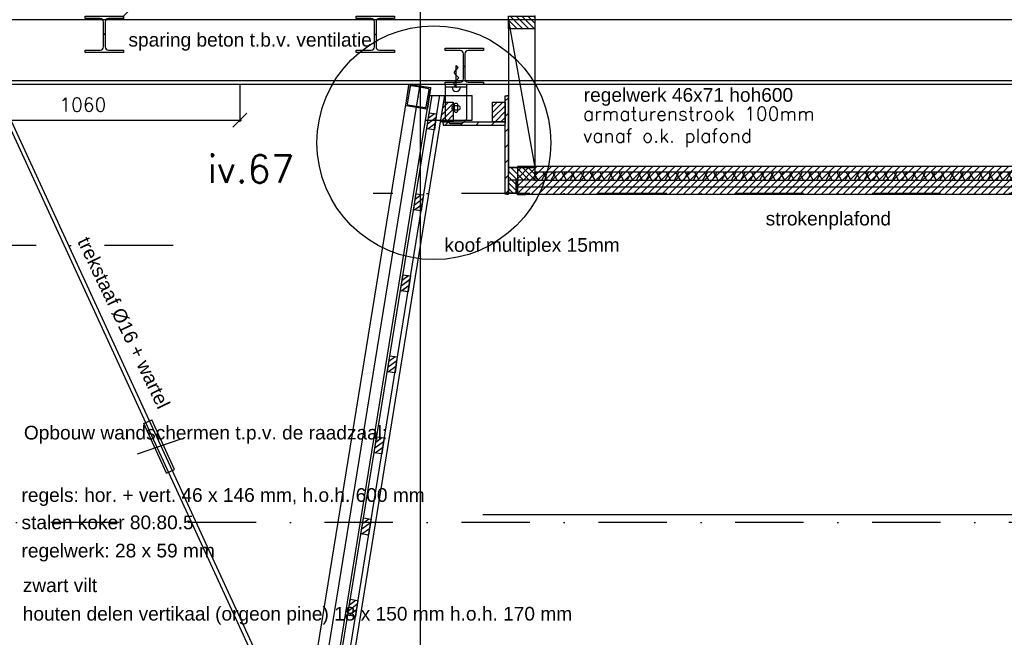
# Model space of a CAD drawing. Extents: x 0 to 259347, y 0 to 198427.
# Tile 30 of 54: x 126531 to 130128, y 96876 to 99133. Entities that reach past the tile are written whole.
import ezdxf
from ezdxf.enums import TextEntityAlignment as Align

# ---------------------------------------------------------------- set-up
doc = ezdxf.new("R2010")
doc.units = 0
doc.header["$LTSCALE"] = 20
doc.header["$MEASUREMENT"] = 0
doc.header["$PDSIZE"] = -1
for name, pattern in [('DASHDOT', [25, 12.5, -6.25, 0, -6.25]), ('DD1', [2.66667, 1.66667, -0.5, 0, -0.5]), ('HIDDEN', [9.375, 6.25, -3.125])]:
    doc.linetypes.add(name, pattern=pattern)
doc.layers.get('0').update_dxf_attribs({"linetype": 'CONTINUOUS'})
doc.layers.get('DEFPOINTS').update_dxf_attribs({"linetype": 'CONTINUOUS'})
for name, color, linetype in [('_DETAILNUMMERS', 4, 'CONTINUOUS'), ('_DETAILNUMMERSTEKST', 4, 'CONTINUOUS'), ('_DRAAGCONSTRUCTIE', 4, 'CONTINUOUS'), ('A--01A1_ACEER', 1, 'CONTINUOUS'), ('A--A21--_F-23-', 9, 'CONTINUOUS'), ('A--A25--_F--3-', 9, 'CONTINUOUS'), ('A--A35--_F--3-', 9, 'CONTINUOUS'), ('A--A42--_F-23-', 9, 'CONTINUOUS'), ('A--L21--', 3, 'CONTINUOUS'), ('A--L21--_F--3-', 7, 'CONTINUOUS'), ('A--L21D2_BUITENWAND', 2, 'CONTINUOUS'), ('A--L22D2_BINNENWAND', 2, 'CONTINUOUS'), ('A--L25--', 7, 'CONTINUOUS'), ('A--L25--_F-23-', 7, 'CONTINUOUS'), ('A--L28--', 7, 'CONTINUOUS'), ('A--L28--_F--3-', 1, 'CONTINUOUS'), ('A--L31D1_BUITENKOZIJN', 1, 'CONTINUOUS'), ('A--L35--', 7, 'CONTINUOUS'), ('A--L35--_F-23-', 7, 'CONTINUOUS'), ('A--L35-D2-_PLAFONDS', 2, 'CONTINUOUS'), ('A--L35-D4-_PLAFONDS', 4, 'CONTINUOUS'), ('A--L35D1_PLAFONDS', 1, 'CONTINUOUS'), ('A--L42--', 7, 'CONTINUOUS'), ('A--L42--_F-23-', 7, 'CONTINUOUS'), ('A--M$1A-_F123-', 1, 'CONTINUOUS'), ('A--T$1A-_F123_20', 1, 'CONTINUOUS'), ('STRAMIEN', 8, 'DD1'), ('X--LR---_CP', 7, 'CONTINUOUS')]:
    doc.layers.add(name, color=color, linetype=linetype)
doc.styles.add('ALFA-0_25', font='ROMANS')
doc.styles.add('EB1', font='ARIAL.TTF')
doc.styles.add('EB2', font='ARIAL.TTF')
doc.styles.add('HIEMSTRA', font='romans.shx')
doc.dimstyles.new('ALFA-0_25', dxfattribs={"dimscale": 40, "dimtxt": 2.5, "dimasz": 2.5, "dimexe": 0.3, "dimexo": 0.3, "dimgap": 1.25, "dimtad": 1, "dimdec": 0, "dimzin": 0, "dimdsep": 46, "dimtxsty": 'ALFA-0_25', "dimblk1": 'OBLIQUE', "dimblk2": 'OBLIQUE', "dimsah": 1, "dimcen": 0.09, "dimdle": 0.3, "dimclrd": 1, "dimclre": 1, "dimclrt": 2, "dimadec": 0, "dimazin": 0, "dimtfac": 1, "dimtdec": 0, "dimtofl": 0, "dimtmove": 2, "dimatfit": 3, "dimldrblk": 'OBLIQUE', "dimfxl": 0, "dimtvp": 625, "dimtolj": 1, "dimtzin": 0, "dimarcsym": 0})
pattern_1 = [(45, (0, 0), (-10.60660171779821, 10.60660171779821), [])]

# ---------------------------------------------------------------- blocks, each defined once
blk = doc.blocks.new('Q020283-')
at = {"layer": 'A--A25--_F--3-'}
h = blk.add_hatch(dxfattribs=at)
h.set_pattern_fill('ALFALINE', color=256, scale=15, style=0, pattern_type=2)
h.set_pattern_definition(pattern_1)
h.paths.add_polyline_path([(0, 0), (0, 96), (46, 96), (46, 0)])
at = {"layer": 'A--L25--_F-23-', "color": 2, "linetype": 'Continuous'}
blk.add_lwpolyline([(0, 0), (0, 96), (46, 96), (46, 0)], close=True, dxfattribs=at)
at = {"layer": 'X--LR---_CP'}
for p in [(0, 0), (0, 0), (46, 0)]:
    blk.add_point(p, dxfattribs=at)
blk = doc.blocks.new('Q031607-')
at = {"layer": 'A--L35--_F-23-', "color": 1, "linetype": 'Continuous'}
blk.add_lwpolyline([(0, -15), (0, 15, 1), (0, -15)], format="xyb", dxfattribs=at)
for points in [[(0, 0), (11.76, 10), (23.53, 0), (34.12, -9), (44.71, 0), (54.12, 8), (63.53, 0), (71.76, -7), (80, 0)], [(0, 0), (80, 0)]]:
    blk.add_lwpolyline(points, dxfattribs=at)
at = {"layer": 'X--LR---_CP'}
blk.add_point((0, 0), dxfattribs=at)
blk.add_point((0, 0), dxfattribs=at)
blk.add_point((0, 0), dxfattribs=at)
blk = doc.blocks.new('*U649')
at = {"layer": 'A--A42--_F-23-', "linetype": 'Continuous'}
h = blk.add_hatch(dxfattribs=at)
h.set_pattern_fill('ALFALINE', color=256, scale=40, style=0)
h.set_pattern_definition([(45, (-128078.5785178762, -98753.9691419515), (-28.2842712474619, 28.2842712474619), [])])
h.paths.add_polyline_path([(0, 0), (0, 6), (226.2613204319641, 6), (226.2613204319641, 0), (226.2613204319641, -6), (0, -6)])
at = {"layer": 'A--L42--_F-23-', "color": 2, "linetype": 'Continuous'}
for points in [[(0, 0), (0, 6), (226.2613204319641, 6), (226.2613204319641, 0)], [(0, 0), (0, -6), (226.2613204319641, -6), (226.2613204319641, 0)]]:
    blk.add_lwpolyline(points, dxfattribs=at)
blk = doc.blocks.new('Q020279-')
at = {"layer": 'A--A25--_F--3-'}
h = blk.add_hatch(dxfattribs=at)
h.set_pattern_fill('ALFALINE', color=256, scale=15, style=0, pattern_type=2)
h.set_pattern_definition(pattern_1)
h.paths.add_polyline_path([(0, 0), (0, 71), (46, 71), (46, 0)])
at = {"layer": 'A--L25--_F-23-', "color": 2, "linetype": 'Continuous'}
blk.add_lwpolyline([(0, 0), (0, 71), (46, 71), (46, 0)], close=True, dxfattribs=at)
at = {"layer": 'X--LR---_CP'}
for p in [(0, 0), (0, 0), (46, 0)]:
    blk.add_point(p, dxfattribs=at)
blk = doc.blocks.new('*U648')
at = {"layer": 'A--A42--_F-23-', "linetype": 'Continuous'}
h = blk.add_hatch(dxfattribs=at)
h.set_pattern_fill('ALFALINE', color=256, scale=40, style=0)
h.set_pattern_definition([(45, (-128310.8398383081, -98495.9030289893), (-28.2842712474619, 28.2842712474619), [])])
h.paths.add_polyline_path([(0, 0), (-6, 0), (-6, 359.2070065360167), (0, 359.2070065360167), (6, 359.2070065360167), (6, 0)])
at = {"layer": 'A--L42--_F-23-', "color": 2, "linetype": 'Continuous'}
for points in [[(0, 0), (-6, 0), (-6, 359.2070065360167), (0, 359.2070065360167)], [(0, 0), (6, 0), (6, 359.2070065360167), (0, 359.2070065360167)]]:
    blk.add_lwpolyline(points, dxfattribs=at)
blk = doc.blocks.new('Q020259-')
at = {"layer": 'A--A25--_F--3-'}
h = blk.add_hatch(dxfattribs=at)
h.set_pattern_fill('ALFALINE', color=256, scale=15, style=0, pattern_type=2)
h.set_pattern_definition(pattern_1)
h.paths.add_polyline_path([(0, 0), (0, 46), (28, 46), (28, 0)])
at = {"layer": 'A--L25--_F-23-', "color": 2, "linetype": 'Continuous'}
blk.add_lwpolyline([(0, 0), (0, 46), (28, 46), (28, 0)], close=True, dxfattribs=at)
at = {"layer": 'X--LR---_CP'}
for p in [(0, 0), (0, 0), (28, 0)]:
    blk.add_point(p, dxfattribs=at)
blk = doc.blocks.new('Q020609-')
at = {"layer": 'A--L28--_F--3-', "color": 4, "linetype": 'Continuous'}
blk.add_lwpolyline([(-40.0147963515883, 0.0585206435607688), (-40.0147963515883, 37.05852064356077, -0.4142135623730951), (-37.0147963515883, 40.05852064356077), (36.9852036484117, 40.05852064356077, -0.4142135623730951), (39.9852036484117, 37.05852064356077), (39.9852036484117, -36.94147935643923, -0.4142135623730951), (36.9852036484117, -39.94147935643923), (-37.0147963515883, -39.94147935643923, -0.4142135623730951), (-40.0147963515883, -36.94147935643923), (-40.0147963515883, 0.0585206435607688), (-35.0147963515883, 0.0585206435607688), (-35.0147963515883, -31.94147935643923, 0.4142135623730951), (-32.0147963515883, -34.94147935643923), (31.9852036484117, -34.94147935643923, 0.4142135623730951), (34.9852036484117, -31.94147935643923), (34.9852036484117, 32.05852064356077, 0.4142135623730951), (31.9852036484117, 35.05852064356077), (-32.0147963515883, 35.05852064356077, 0.4142135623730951), (-35.0147963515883, 32.05852064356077), (-35.0147963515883, 0.0585206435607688)], format="xyb", close=True, dxfattribs=at)
at = {"layer": 'X--LR---_CP', "color": 4, "linetype": 'Continuous'}
for p in [(-40.0147963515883, 0.0585206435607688), (0, 0), (39.9852036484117, 0.0585206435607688)]:
    blk.add_point(p, dxfattribs=at)
blk = doc.blocks.new('Q020490-')
at = {"layer": 'A--L28--_F--3-', "color": 4, "linetype": 'Continuous'}
blk.add_lwpolyline([(69.99999999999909, -66.5), (-70, -66.5), (-70, -58), (-14.75, -58, 0.4142135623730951), (-2.75, -46), (-2.75, 46, 0.4142135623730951), (-14.75, 58), (-70, 58), (-70, 66.5), (69.99999999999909, 66.5), (69.99999999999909, 58), (14.74999999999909, 58, 0.4142135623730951), (2.75, 46), (2.75, -46, 0.4142135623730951), (14.74999999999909, -58), (69.99999999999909, -58)], format="xyb", close=True, dxfattribs=at)
at = {"layer": 'X--LR---_CP'}
for p in [(-2.75, 0), (0, 0), (2.75, 0)]:
    blk.add_point(p, dxfattribs=at)
blk = doc.blocks.new('_OBLIQUE')
at = {"color": 0, "linetype": 'ByBlock'}
blk.add_line((-0.5, -0.5), (0.5, 0.5), dxfattribs=at)
blk = doc.blocks.new('*D488')
at = {"layer": 'A--M$1A-_F123-', "color": 1, "lineweight": -2}
for p, q in [((126275.1465138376, 98894.82848520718), (126275.1465138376, 98759.76044696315)), ((127335.1465138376, 98894.82848520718), (127335.1465138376, 98759.76044696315)), ((126269.1465138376, 98765.76044696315), (127341.1465138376, 98765.76044696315))]:
    blk.add_line(p, q, dxfattribs=at)
at = {"layer": 'DEFPOINTS', "color": 0}
for p in [(126275.1465138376, 98900.82848520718), (127335.1465138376, 98900.82848520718), (127335.1465138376, 98765.76044696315)]:
    blk.add_point(p, dxfattribs=at)
at = {"layer": 'A--M$1A-_F123-', "color": 1, "lineweight": -2, "xscale": 50, "yscale": 50, "zscale": 50, "rotation": 180}
blk.add_blockref('_OBLIQUE', (126275.1465138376, 98765.76044696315), dxfattribs=at)
at = {"layer": 'A--M$1A-_F123-', "color": 1, "lineweight": -2, "xscale": 50, "yscale": 50, "zscale": 50}
blk.add_blockref('_OBLIQUE', (127335.1465138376, 98765.76044696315), dxfattribs=at)
at = {"layer": 'A--M$1A-_F123-', "color": 2, "insert": (126761.6587522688, 98822.32479205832), "char_height": 50, "attachment_point": 5, "style": 'ALFA-0_25'}
blk.add_mtext('\\A1;1060', dxfattribs=at)
blk = doc.blocks.new('*U555')
at = {"layer": 'A--A21--_F-23-', "linetype": 'Continuous'}
h = blk.add_hatch(dxfattribs=at)
h.set_pattern_fill('ALFAISO', color=256, scale=30, style=0)
h.set_pattern_definition([(59.99999999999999, (0, -15), (-25.98076211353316, 15), []), (120, (0, -15), (-25.98076211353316, -14.99999999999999), [])])
h.paths.add_polyline_path([(0, 0), (0, 15), (4583.68766097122, 15), (4583.68766097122, 0), (4583.68766097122, -15), (0, -15)])
at = {"layer": 'A--L21--_F--3-', "color": 3, "linetype": 'Continuous'}
for points in [[(0, 0), (0, 15), (4583.68766097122, 15), (4583.68766097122, 0)], [(0, 0), (0, -15), (4583.68766097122, -15), (4583.68766097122, 0)]]:
    blk.add_lwpolyline(points, dxfattribs=at)

msp = doc.modelspace()

# ---------------------------------------------------------------- hatches: boundary and pattern name
at = {"layer": 'A--01A1_ACEER', "linetype": 'Continuous'}
h = msp.add_hatch(dxfattribs=at)
h.set_pattern_fill('ANSI31', color=256, scale=150, style=0)
h.set_pattern_definition([(45, (-31060.7841172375, 3550.005501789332), (-13.25825214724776, 13.25825214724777), [])])
h.paths.add_polyline_path([(128349.0615533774, 98495.90343982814), (132996.5265138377, 98495.90452040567), (132996.5265138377, 98595.90452040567), (128349.0615533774, 98595.90343982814)])
at = {"layer": 'A--A25--_F--3-'}
h = msp.add_hatch(dxfattribs=at)
h.set_pattern_fill('ALFALINE', color=256, scale=15, style=0, pattern_type=2)
h.set_pattern_definition([(45, (128068.6111762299, 98759.9691419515), (-10.60660171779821, 10.60660171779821), [])])
h.paths.add_polyline_path([(128068.6111762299, 98759.9691419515), (128080.1209888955, 98830.9691419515), (128114.6111762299, 98830.9691419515), (128114.6111762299, 98759.9691419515)])
h = msp.add_hatch(dxfattribs=at)
h.set_pattern_fill('ALFALINE', color=256, scale=15, angle=-8.000000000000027, style=0, pattern_type=2)
h.set_pattern_definition([(36.99999999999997, (128000.4776366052, 98737.12167830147), (-9.027225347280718, 11.9795326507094), [])])
h.paths.add_polyline_path([(128018.3024618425, 98734.61656248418), (128026.5136747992, 98793.04237853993), (128054.241180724, 98789.14553171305), (128046.0299677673, 98730.7197156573)])
h = msp.add_hatch(dxfattribs=at)
h.set_pattern_fill('ALFALINE', color=256, scale=15, angle=-8.000000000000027, style=0, pattern_type=2)
h.set_pattern_definition([(36.99999999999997, (127952.5010792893, 98441.18390683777), (-9.027225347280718, 11.9795326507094), [])])
h.paths.add_polyline_path([(127970.3259045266, 98438.67879102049), (127978.5371174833, 98497.10460707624), (128006.264623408, 98493.20776024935), (127998.0534104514, 98434.7819441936)])
h = msp.add_hatch(dxfattribs=at)
h.set_pattern_fill('ALFALINE', color=256, scale=15, angle=-9.362376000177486, style=0, pattern_type=2)
h.set_pattern_definition([(35.63762399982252, (127903.9708252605, 98145.71644371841), (-8.739851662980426, 12.19077491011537), [])])
h.paths.add_polyline_path([(127921.7310508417, 98142.78823824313), (127931.3290576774, 98201.00231098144), (127958.9560752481, 98196.44732468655), (127949.3580684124, 98138.23325194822)])
h = msp.add_hatch(dxfattribs=at)
h.set_pattern_fill('ALFALINE', color=256, scale=15, angle=-8.000000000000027, style=0, pattern_type=2)
h.set_pattern_definition([(36.99999999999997, (127904.6431306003, 98145.16577674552), (-9.027225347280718, 11.9795326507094), [])])
h.paths.add_polyline_path([(127922.4679558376, 98142.66066092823), (127930.6791687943, 98201.08647698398), (127958.406674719, 98197.1896301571), (127950.1954617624, 98138.76381410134)])
h = msp.add_hatch(dxfattribs=at)
h.set_pattern_fill('ALFALINE', color=256, scale=15, angle=-8.000000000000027, style=0, pattern_type=2)
h.set_pattern_definition([(36.99999999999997, (127856.5486183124, 97848.48758817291), (-9.027225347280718, 11.9795326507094), [])])
h.paths.add_polyline_path([(127874.3734435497, 97845.98247235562), (127882.5846565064, 97904.40828841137), (127910.3121624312, 97900.51144158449), (127902.1009494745, 97842.08562552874)])
h = msp.add_hatch(dxfattribs=at)
h.set_pattern_fill('ALFALINE', color=256, scale=15, angle=-8.000000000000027, style=0, pattern_type=2)
h.set_pattern_definition([(36.99999999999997, (127808.5720609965, 97552.54981670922), (-9.027225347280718, 11.9795326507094), [])])
h.paths.add_polyline_path([(127826.3968862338, 97550.04470089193), (127834.6080991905, 97608.47051694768), (127862.3356051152, 97604.5736701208), (127854.1243921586, 97546.14785406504)])
h = msp.add_hatch(dxfattribs=at)
h.set_pattern_fill('ALFALINE', color=256, scale=15, angle=-9.362376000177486, style=0, pattern_type=2)
h.set_pattern_definition([(35.63762399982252, (127760.0418069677, 97257.08235358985), (-8.739851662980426, 12.19077491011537), [])])
h.paths.add_polyline_path([(127777.8020325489, 97254.15414811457), (127787.4000393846, 97312.36822085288), (127815.0270569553, 97307.813234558), (127805.4290501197, 97249.59916181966)])
h = msp.add_hatch(dxfattribs=at)
h.set_pattern_fill('ALFALINE', color=256, scale=15, angle=-8.000000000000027, style=0, pattern_type=2)
h.set_pattern_definition([(36.99999999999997, (127712.4781306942, 96958.98005037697), (-9.027225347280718, 11.9795326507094), [])])
h.paths.add_polyline_path([(127730.3029559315, 96956.47493455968), (127738.5141688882, 97014.90075061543), (127766.241674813, 97011.00390378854), (127758.0304618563, 96952.57808773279)])

# ---------------------------------------------------------------- linework, layer by layer
at = {"color": 10}
msp.add_line((127393.8443892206, 95191.42985785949), (127993.8443892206, 98895.89793803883), dxfattribs=at)
at = {"color": 4}
for p, q in [((127567.9800478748, 96516.3375371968), (127953.3231222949, 98895.89793803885)), ((127956.417573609, 98895.46582934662), (128032.8821582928, 98884.78832683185)), ((127555.0011146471, 95935.89793803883), (128032.8829350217, 98884.78821836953)), ((127929.3221490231, 98743.20937902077), (127929.3221490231, 98743.20937902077)), ((127927.9167406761, 98733.20937902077), (127927.9167406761, 98733.20937902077))]:
    msp.add_line(p, q, dxfattribs=at)
for points in [[(128028.7257613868, 98856.46269756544), (128084.9544242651, 98856.46269756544)], [(128159.5253540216, 98765.46886828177), (128183.3968664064, 98765.46886828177), (128183.3968664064, 98856.46269756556)], [(128164.9544242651, 98856.46269756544), (128183.3968664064, 98856.46269756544)], [(128016.0193974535, 98765.46886828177), (128090.3834945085, 98765.46886828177)]]:
    msp.add_lwpolyline(points, dxfattribs=at)
at = {"layer": '_DETAILNUMMERS'}
msp.add_circle((128044.294624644, 98683.49293094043), 427.2623505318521, dxfattribs=at)
at = {"layer": '_DRAAGCONSTRUCTIE'}
msp.add_line((128164.9544242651, 98885.89793852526), (128084.9544242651, 98885.89793852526), dxfattribs=at)
msp.add_lwpolyline([(128147.9544242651, 98753.89793852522), (128164.954424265, 98770.89793852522), (128164.9544242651, 98895.89793852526), (128084.9544242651, 98895.89793852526), (128084.9544242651, 98770.89793852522), (128101.9544242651, 98753.89793852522)], close=True, dxfattribs=at)
for points in [[(128140.9840169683, 98810.96578292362, 0.4142135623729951), (128133.9840169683, 98817.96578292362), (128115.9840169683, 98817.96578292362, 0.4142135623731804), (128108.9840169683, 98810.96578292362, 0.4142135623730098), (128115.9840169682, 98803.96578292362), (128133.9840169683, 98803.96578292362, 0.4142135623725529)], [(128124.9840169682, 98794.9657829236, 0.4142135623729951), (128131.9840169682, 98801.9657829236), (128131.9840169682, 98819.9657829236, 0.4142135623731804), (128124.9840169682, 98826.9657829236, 0.4142135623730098), (128117.9840169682, 98819.96578292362), (128117.9840169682, 98801.9657829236, 0.4142135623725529)]]:
    msp.add_lwpolyline(points, format="xyb", close=True, dxfattribs=at)
at = {"layer": 'A--01A1_ACEER'}
for p, q in [((127993.8443892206, 99791.51798253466), (127993.8443892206, 94857.79290410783)), ((127576.6291217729, 96389.12861144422), (126448.958286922, 98838.91273439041)), ((127592.5064319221, 96391.10624195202), (126465.0786694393, 98838.91273439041)), ((126984.2052027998, 97657.57847395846), (127013.2734268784, 97670.95899520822)), ((127096.9016846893, 97489.28259471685), (127013.2734268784, 97670.95899520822)), ((127067.8334606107, 97475.90207346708), (126984.2052027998, 97657.57847395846)), ((126960.7881849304, 97546.02609264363), (127120.3187025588, 97600.83497603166)), ((127067.8334606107, 97475.90207346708), (127096.9016846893, 97489.28259471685))]:
    msp.add_line(p, q, dxfattribs=at)
at = {"layer": 'A--A35--_F--3-'}
msp.add_line((127953.3231222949, 98895.89793803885), (128032.8829350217, 98884.78821836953), dxfattribs=at)
at = {"layer": 'A--L21D2_BUITENWAND'}
for p, q in [((133115.0265138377, 99132.89793852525), (126400.1465138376, 99132.89793852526)), ((133115.0265138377, 98908.89793803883), (126400.0543649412, 98908.89793803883)), ((133115.0265138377, 98895.89793803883), (126400.0543649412, 98895.89793803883))]:
    msp.add_line(p, q, dxfattribs=at)
at = {"layer": 'A--L22D2_BINNENWAND'}
msp.add_line((132897.3308832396, 97324.21354332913), (128222.7400069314, 97324.21354332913), dxfattribs=at)
at = {"layer": 'A--L25--_F-23-', "color": 2, "linetype": 'Continuous'}
for p, q in [((127562.6920393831, 95925.89793803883), (128037.8482131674, 98856.71426348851)), ((127590.9637114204, 95925.89793803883), (128066.1198852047, 98856.71426348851)), ((127609.1383577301, 95925.89793803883), (128084.2945315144, 98856.71426348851))]:
    msp.add_line(p, q, dxfattribs=at)
at = {"layer": 'A--L25--_F-23-', "color": 1, "linetype": 'HIDDEN'}
for p, q in [((128084.9544242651, 98856.46269756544), (128164.9544242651, 98856.46269756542)), ((128090.3834945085, 98765.46886828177), (128159.5253540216, 98765.46886828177))]:
    msp.add_line(p, q, dxfattribs=at)
at = {"layer": 'A--L25--_F-23-', "color": 2, "linetype": 'Continuous'}
for points in [[(128068.6111762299, 98759.9691419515), (128080.1209888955, 98830.9691419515), (128114.6111762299, 98830.9691419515), (128114.6111762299, 98759.9691419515)], [(128018.3024618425, 98734.61656248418), (128026.5136747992, 98793.04237853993), (128054.241180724, 98789.14553171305), (128046.0299677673, 98730.7197156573)], [(127970.3259045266, 98438.67879102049), (127978.5371174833, 98497.10460707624), (128006.264623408, 98493.20776024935), (127998.0534104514, 98434.7819441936)], [(127921.7310508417, 98142.78823824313), (127931.3290576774, 98201.00231098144), (127958.9560752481, 98196.44732468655), (127949.3580684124, 98138.23325194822)], [(127922.4679558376, 98142.66066092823), (127930.6791687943, 98201.08647698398), (127958.406674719, 98197.1896301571), (127950.1954617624, 98138.76381410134)], [(127874.3734435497, 97845.98247235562), (127882.5846565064, 97904.40828841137), (127910.3121624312, 97900.51144158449), (127902.1009494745, 97842.08562552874)], [(127826.3968862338, 97550.04470089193), (127834.6080991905, 97608.47051694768), (127862.3356051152, 97604.5736701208), (127854.1243921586, 97546.14785406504)], [(127777.8020325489, 97254.15414811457), (127787.4000393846, 97312.36822085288), (127815.0270569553, 97307.813234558), (127805.4290501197, 97249.59916181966)], [(127730.3029559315, 96956.47493455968), (127738.5141688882, 97014.90075061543), (127766.241674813, 97011.00390378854), (127758.0304618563, 96952.57808773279)]]:
    msp.add_lwpolyline(points, close=True, dxfattribs=at)
at = {"layer": 'A--L31D1_BUITENKOZIJN'}
for q in [(128316.8398383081, 98566.90055718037), (128412.8409368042, 98592.43478161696)]:
    msp.add_line((128316.8409235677, 99129.89793803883), q, dxfattribs=at)
at = {"layer": 'A--L31D1_BUITENKOZIJN', "linetype": 'HIDDEN'}
msp.add_lwpolyline([(126910.1465138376, 99132.89793852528), (126910.1465138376, 99145.89793803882), (127279.3598162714, 99515.91518316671)], dxfattribs=at)
at = {"layer": 'A--L31D1_BUITENKOZIJN'}
msp.add_lwpolyline([(128412.8409368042, 99129.89793803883), (128412.8409368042, 98592.43478161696), (128316.8398875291, 98592.43478161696)], dxfattribs=at)
at = {"layer": 'A--L35-D2-_PLAFONDS'}
msp.add_lwpolyline([(132992.3047593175, 98520.88241278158), (128349.0615533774, 98520.90343982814), (128349.0615533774, 98495.90343982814), (132992.3047593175, 98495.88241278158)], dxfattribs=at)
at = {"layer": 'A--L35-D4-_PLAFONDS'}
for p, q in [((128349.0615533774, 98493.42095197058), (128349.0615533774, 98543.42095197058)), ((128378.2272106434, 98493.42095197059), (128349.0615533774, 98493.42095197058))]:
    msp.add_line(p, q, dxfattribs=at)
at = {"layer": 'A--L35D1_PLAFONDS', "linetype": 'Continuous'}
msp.add_lwpolyline([(128349.0615533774, 98495.90343982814), (132996.5265138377, 98495.90452040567), (132996.5265138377, 98595.90452040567), (128349.0615533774, 98595.90343982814)], close=True, dxfattribs=at)
at = {"layer": 'STRAMIEN', "linetype": 'DASHDOT'}
for p, q in [((145898.3262870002, 98497.3743881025), (127821.8797491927, 98497.3743881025)), ((127091.2835624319, 98307.89793803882), (124613.7371458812, 98307.89793803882)), ((145898.3262870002, 97295.89793803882), (122465.479281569, 97295.89793803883))]:
    msp.add_line(p, q, dxfattribs=at)
at = {"layer": 'X--LR---_CP'}
for p in [(128068.6111762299, 98759.9691419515), (128068.6111762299, 98759.9691419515), (128114.6111762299, 98759.9691419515)]:
    msp.add_point(p, dxfattribs=at)

# ---------------------------------------------------------------- block references
at = {"layer": 'A--L21--'}
msp.add_blockref('*U555', (128412.8388528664, 98561.43392387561), dxfattribs=at)
at = {"layer": 'A--L25--', "rotation": 90}
for p in [(128412.8409368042, 99099.89793852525), (128412.8397988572, 98546.43478161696)]:
    msp.add_blockref('Q020283-', p, dxfattribs=at)
at = {"layer": 'A--L25--'}
msp.add_blockref('Q020279-', (128258.8398383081, 98759.9691419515), dxfattribs=at)
at = {"layer": 'A--L25--', "xscale": -1}
msp.add_blockref('Q020259-', (128344.8397988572, 98500.43470399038), dxfattribs=at)
at = {"layer": 'A--L28--'}
for p in [(126840.1465138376, 99079.39793803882), (127830.1465136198, 99079.38325340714), (128154.9544242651, 98962.39793852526)]:
    msp.add_blockref('Q020490-', p, dxfattribs=at)
at = {"layer": 'A--L28--', "rotation": 260.799893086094}
msp.add_blockref('Q020609-', (127986.6017441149, 98851.18102535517), dxfattribs=at)
at = {"layer": 'A--L35--', "rotation": 90}
msp.add_blockref('Q031607-', (128125.7533435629, 98885.89793852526), dxfattribs=at)
at = {"layer": 'A--L42--'}
for name, p in [('*U648', (128310.8398383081, 98495.9030289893)), ('*U649', (128078.5785178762, 98753.9691419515))]:
    msp.add_blockref(name, p, dxfattribs=at)

# ---------------------------------------------------------------- texts
at = {"layer": '_DETAILNUMMERSTEKST', "style": 'HIEMSTRA'}
msp.add_text('iv.67', height=100, dxfattribs=at).set_placement((127217.0022823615, 98537.24500675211))
at = {"layer": 'A--01A1_ACEER', "linetype": 'Continuous', "style": 'HIEMSTRA'}
for s, p in [('armaturenstrook 100mm ', (128588.5809327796, 98764.04502435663)), ('vanaf o.k. plafond', (128588.5809327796, 98683.85871099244))]:
    msp.add_text(s, height=50, dxfattribs=at).set_placement(p)
at = {"layer": 'A--T$1A-_F123_20', "style": 'EB2'}
msp.add_text('sparing beton t.b.v. ventilatie ', height=50, dxfattribs=at).set_placement((127836.7264511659, 99034.59039115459), align=Align.RIGHT)
at = {"layer": 'A--T$1A-_F123_20'}
for s, style, p in [('regelwerk 46x71 hoh600', 'EB1', (128591.582103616, 98833.07020450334)), ('strokenplafond', 'EB1', (129256.2117449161, 98381.1864428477)), ('koof multiplex 15mm', 'EB1', (128082.5955025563, 98284.73763621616)), ('Opbouw wandschermen t.p.v. de raadzaal:', 'EB2', (126546.2352104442, 97598.92688572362)), ('regels: hor. + vert. 46 x 146 mm, h.o.h. 600 mm', 'EB2', (126537.4855861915, 97371.07003095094)), ('stalen koker 80.80.5 ', 'EB2', (126537.4855861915, 97271.07003095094)), ('regelwerk: 28 x 59 mm', 'EB2', (126537.4855861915, 97168.0527665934)), ('zwart vilt', 'EB2', (126542.1061619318, 97041.23629037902)), ('houten delen vertikaal (orgeon pine) 18 x 150 mm h.o.h. 170 mm', 'EB2', (126542.1061619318, 96937.30664550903))]:
    msp.add_text(s, height=50, dxfattribs=dict(at, style=style)).set_placement(p)
at = {"layer": 'A--T$1A-_F123_20', "style": 'EB2'}
msp.add_text('trekstaaf %%c16 + wartel', height=50, rotation=295.6763587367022, dxfattribs=at).set_placement((127037.1622326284, 97705.92055786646), align=Align.RIGHT)

# ---------------------------------------------------------------- dimensions: what is measured, and where the dimension line sits
at = {"layer": 'A--M$1A-_F123-'}
dim = msp.add_linear_dim(base=(127335.1465138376, 98765.76044696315), p1=(126275.1465138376, 98900.82848520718), p2=(127335.1465138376, 98900.82848520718), dimstyle='ALFA-0_25', override={"dimscale": 20}, dxfattribs=at)
dim.commit()
dim.dimension.update_dxf_attribs({"geometry": '*D488', "text_midpoint": (126761.6587522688, 98822.32479205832), "dimtype": 160})

doc.saveas('drawing.dxf')
